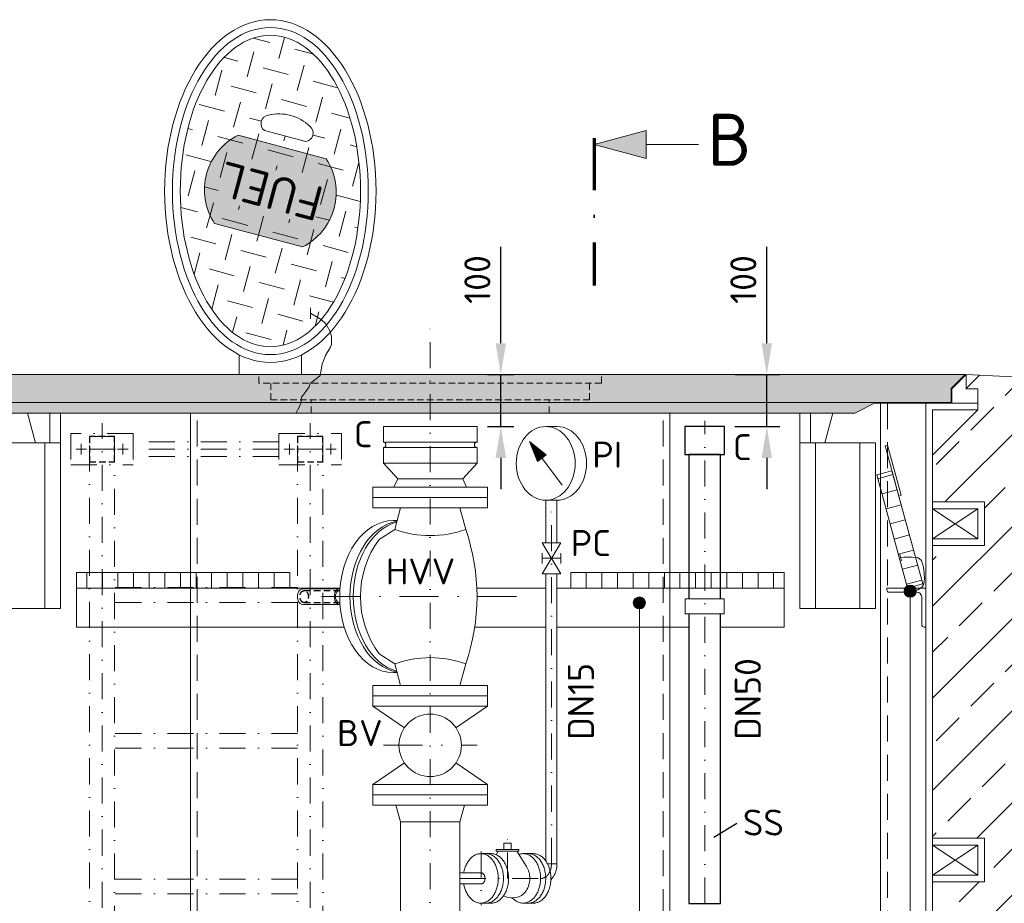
# Model space of a CAD drawing. Header units: millimetres. Extents: x -89243 to 29100, y -5468 to 8855.
# Tile 17 of 23: x 19521 to 21413, y 756 to 2453. Entities that reach past the tile are written whole.
import ezdxf
from ezdxf.enums import TextEntityAlignment as Align

# ---------------------------------------------------------------- set-up
doc = ezdxf.new("R2010")
doc.units = ezdxf.units.MM
doc.header["$MEASUREMENT"] = 0
for name, pattern in [('HIDDEN', [0.375, 0.25, -0.125]), ('STRICHPUNKT2', [0.5, 0.25, -0.125, 0, -0.125]), ('STRICHPUNKTX2', [2, 1, -0.5, 0, -0.5]), ('VERDECKT2', [0.1875, 0.125, -0.0625])]:
    doc.linetypes.add(name, pattern=pattern)
for name, color, linetype, lineweight in [('HO1N2-D50', 4, 'Continuous', 18), ('P------T7', 7, 'Continuous', 18), ('P-BS----Bem', 7, 'Continuous', 18), ('P-BS---Schnitt', 7, 'Continuous', 18), ('P-MS020', 7, 'Continuous', 30), ('P-MS025', 7, 'Continuous', 30), ('P-MS100', 7, 'Continuous', 35), ('P-MS250', 190, 'Continuous', 35), ('P-SSLEIX', 7, 'STRICHPUNKT2', 18), ('Verz. Bandstahl 30x3_5mm auf Putz', 1, 'GRENZE2', 18)]:
    doc.layers.add(name, color=color, linetype=linetype, lineweight=lineweight)
doc.layers.add('P-MU050ENTL', color=7, linetype='Continuous')
doc.styles.get("Standard").update_dxf_attribs({"font": 'isocpeur.ttf'})
doc.linetypes.add('GRENZE2', pattern='A,6.35,-2.54,[132,ltypeshp.shx,S=2.54,R=0,X=-2.54,Y=0],-2.54,25.4', length=36.83)
doc.dimstyles.new('Kopie von ISO-25', dxfattribs={"dimscale": 20, "dimtxt": 2.5, "dimasz": 3, "dimexe": 1.25, "dimexo": 0.625, "dimgap": 1, "dimtad": 1, "dimtxsty": 'Standard', "dimcen": 2.5, "dimadec": 0, "dimazin": 0, "dimtfac": 1, "dimtmove": 0, "dimatfit": 1, "dimfxl": 0, "dimarcsym": 0})

# ---------------------------------------------------------------- blocks, each defined once
blk = doc.blocks.new('_Oblique')
at = {"color": 0, "linetype": 'ByBlock', "lineweight": -2}
blk.add_line((-0.5, -0.5), (0.5, 0.5), dxfattribs=at)
blk = doc.blocks.new('*D14')
at = {"layer": 'Defpoints', "color": 0, "lineweight": 0, "transparency": 16777216}
for p in [(19630, 1771.2), (18189.6, 157.2), (18828.5, 157.2)]:
    blk.add_point(p, dxfattribs=at)
at = {"layer": 'P-BS----Bem', "color": 0, "lineweight": -2, "transparency": 16777216}
for p, q in [((19030, 1771.2), (18164.6, 1771.2)), ((18189.6, 1771.2), (18189.6, 157.2)), ((18228.5, 157.2), (18164.6, 157.2))]:
    blk.add_line(p, q, dxfattribs=at)
at = {"layer": 'P-BS----Bem', "color": 0, "lineweight": -2, "transparency": 16777216, "xscale": 60, "yscale": 60, "zscale": 60}
for p, rotation in [((18189.6, 1771.2), 90), ((18189.6, 157.2), 270)]:
    blk.add_blockref('_Oblique', p, dxfattribs=dict(at, rotation=rotation))
at = {"layer": 'P-BS----Bem', "color": 0, "transparency": 16777216, "insert": (18144.6, 964.2), "char_height": 50, "attachment_point": 5, "rotation": 90}
blk.add_mtext('1614', dxfattribs=at)
blk = doc.blocks.new('*D15')
at = {"layer": 'Defpoints', "color": 0, "lineweight": 0, "transparency": 16777216}
for p in [(19630, 1771.2), (18071.4, -576.8), (19836.4, -576.8)]:
    blk.add_point(p, dxfattribs=at)
at = {"layer": 'P-BS----Bem', "color": 0, "lineweight": -2, "transparency": 16777216}
for p, q in [((19030, 1771.2), (18046.4, 1771.2)), ((18071.4, 1771.2), (18071.4, -576.8)), ((19236.4, -576.8), (18046.4, -576.8))]:
    blk.add_line(p, q, dxfattribs=at)
at = {"layer": 'P-BS----Bem', "color": 0, "lineweight": -2, "transparency": 16777216, "xscale": 60, "yscale": 60, "zscale": 60}
for p, rotation in [((18071.4, 1771.2), 90), ((18071.4, -576.8), 270)]:
    blk.add_blockref('_Oblique', p, dxfattribs=dict(at, rotation=rotation))
at = {"layer": 'P-BS----Bem', "color": 0, "transparency": 16777216, "insert": (18026.4, 597.2), "char_height": 50, "attachment_point": 5, "rotation": 90}
blk.add_mtext('2348', dxfattribs=at)
blk = doc.blocks.new('*D12')
at = {"layer": 'Defpoints', "color": 0, "lineweight": 0, "transparency": 16777216}
for p in [(20875.3, 1771.2), (20956.8, 1771.2), (20875.3, 1671.2)]:
    blk.add_point(p, dxfattribs=at)
at = {"layer": 'P-BS----Bem', "color": 0, "lineweight": -2, "transparency": 16777216}
for p, q in [((20956.8, 1831.2), (20956.8, 2016.2)), ((20895.3, 1771.2), (20981.8, 1771.2)), ((20956.8, 1671.2), (20956.8, 1771.2)), ((20895.3, 1671.2), (20981.8, 1671.2)), ((20956.8, 1611.2), (20956.8, 1551.2))]:
    blk.add_line(p, q, dxfattribs=at)
at = {"layer": 'P-BS----Bem', "color": 0, "lineweight": 0, "transparency": 16777216}
for points in [[(20946.8, 1831.2), (20966.8, 1831.2), (20956.8, 1771.2)], [(20946.8, 1611.2), (20966.8, 1611.2), (20956.8, 1671.2)]]:
    blk.add_solid(points, dxfattribs=at)
at = {"layer": 'P-BS----Bem', "color": 0, "transparency": 16777216, "insert": (20911.8, 1953.7), "char_height": 50, "attachment_point": 5, "rotation": 90}
blk.add_mtext('100', dxfattribs=at)
blk = doc.blocks.new('*D13')
at = {"layer": 'Defpoints', "color": 0, "lineweight": 0, "transparency": 16777216}
for p in [(20400, 1771.2), (20445.7, 1771.2), (20400, 1671.2)]:
    blk.add_point(p, dxfattribs=at)
at = {"layer": 'P-BS----Bem', "color": 0, "lineweight": -2, "transparency": 16777216}
for p, q in [((20445.7, 1831.2), (20445.7, 2016.2)), ((20420, 1771.2), (20470.7, 1771.2)), ((20445.7, 1671.2), (20445.7, 1771.2)), ((20420, 1671.2), (20470.7, 1671.2)), ((20445.7, 1611.2), (20445.7, 1551.2))]:
    blk.add_line(p, q, dxfattribs=at)
at = {"layer": 'P-BS----Bem', "color": 0, "lineweight": 0, "transparency": 16777216}
for points in [[(20435.7, 1831.2), (20455.7, 1831.2), (20445.7, 1771.2)], [(20435.7, 1611.2), (20455.7, 1611.2), (20445.7, 1671.2)]]:
    blk.add_solid(points, dxfattribs=at)
at = {"layer": 'P-BS----Bem', "color": 0, "transparency": 16777216, "insert": (20400.7, 1953.7), "char_height": 50, "attachment_point": 5, "rotation": 90}
blk.add_mtext('100', dxfattribs=at)

msp = doc.modelspace()

# ---------------------------------------------------------------- hatches: boundary and pattern name
at = {"lineweight": 0}
h = msp.add_hatch(dxfattribs=at)
h.set_pattern_fill('GENERAL_CHECKEREDPLATE', color=256, scale=50, angle=75, pattern_type=2)
h.set_pattern_definition([(75, (20002.867, 2123.54), (-35.355, 61.237), [50, -50]), (165, (19985.19, 2154.16), (-61.237, -35.3553), [50, -50])])
h.paths.add_polyline_path([(19895.464, 2061.53, -0.44615385), (19940.858, 2230.942), (20110.27, 2185.548, -0.44615385), (20064.876, 2016.136)], flags=16)
h.paths.add_polyline_path([(20132.649, 2168.423), (19912.914, 2227.301), (19871.353, 2072.193), (20091.088, 2013.315)], flags=24)
h.paths.add_polyline_path([(20002.867, 1824.499), (20019.838, 1825.939), (20036.645, 1830.245), (20053.127, 1837.376), (20069.125, 1847.262), (20084.485, 1859.81), (20099.059, 1874.897), (20112.707, 1892.378), (20125.296, 1912.086), (20136.707, 1933.83), (20146.829, 1957.402), (20155.564, 1982.573), (20162.829, 2009.102), (20168.553, 2036.733), (20172.682, 2065.199), (20175.175, 2094.228), (20176.008, 2123.539), (20175.175, 2152.85), (20172.682, 2181.879), (20168.553, 2210.346), (20162.829, 2237.977), (20155.564, 2264.506), (20146.829, 2289.677), (20136.707, 2313.248), (20125.296, 2334.993), (20112.707, 2354.7), (20099.059, 2372.182), (20084.485, 2387.269), (20069.125, 2399.816), (20053.127, 2409.703), (20036.645, 2416.833), (20019.838, 2421.139), (20002.867, 2422.579), (19985.896, 2421.139), (19969.089, 2416.833), (19952.606, 2409.703), (19936.608, 2399.816), (19921.248, 2387.269), (19906.674, 2372.182), (19893.027, 2354.7), (19880.437, 2334.993), (19869.026, 2313.248), (19858.905, 2289.677), (19850.169, 2264.506), (19842.905, 2237.977), (19837.181, 2210.346), (19833.052, 2181.879), (19830.559, 2152.85), (19829.725, 2123.539), (19830.559, 2094.228), (19833.052, 2065.199), (19837.181, 2036.733), (19842.905, 2009.102), (19850.169, 1982.573), (19858.905, 1957.402), (19869.026, 1933.83), (19880.437, 1912.086), (19893.027, 1892.378), (19906.674, 1874.897), (19921.248, 1859.81), (19936.608, 1847.262), (19952.606, 1837.376), (19969.089, 1830.245), (19985.896, 1825.939)])
edge = h.paths.add_edge_path()
edge.add_arc((20068.851, 2234.723), 16.441, 277.007082, 412.992918)
edge.add_arc((20019.828, 2186.84), 84.817, 45.999666, 104.000334)
edge.add_arc((20001.314, 2252.819), 16.441, 97.007082, 232.992918)
edge.add_line((19991.418, 2239.69), (20070.857, 2218.405))
at = {"true_color": 0xf3e03b}
h = msp.add_hatch(color=53, dxfattribs=at)
h.dxf.hatch_style = 1
edge = h.paths.add_edge_path()
edge.add_arc((20011.54, 2121.215), 117.84, 296.911553, 393.088447)
edge.add_line((20110.27, 2185.548), (19940.858, 2230.942))
edge.add_arc((19994.194, 2125.863), 117.84, 116.911553, 213.088447)
edge.add_line((19895.464, 2061.53), (20064.876, 2016.136))
at = {"lineweight": 0}
h = msp.add_hatch(dxfattribs=at)
h.set_pattern_fill('GENERAL_CHECKEREDPLATE', color=256, scale=50, angle=75, pattern_type=2)
h.set_pattern_definition([(75, (20002.867, 2123.54), (-35.355, 61.237), [50, -50]), (165, (19985.19, 2154.16), (-61.237, -35.355), [50, -50])])
edge = h.paths.add_edge_path()
edge.add_arc((20011.54, 2121.215), 117.84, 296.911553, 393.088447)
edge.add_line((20110.27, 2185.548), (19940.858, 2230.942))
edge.add_arc((19994.194, 2125.863), 117.84, 116.911553, 213.088447)
edge.add_line((19895.464, 2061.53), (20064.876, 2016.136))
h.paths.add_polyline_path([(20107.704, 2138.517), (20085.934, 2057.272), (19898.101, 2107.601), (19919.871, 2188.847)])
at = {"lineweight": 9}
h = msp.add_hatch(dxfattribs=at)
h.set_pattern_fill('ANSI33', color=256, scale=500)
h.set_pattern_definition([(45, (20310, 360.69), (-88.388, 88.388), []), (45, (20398.4, 360.69), (-88.3883, 88.3883), [62.5, -31.25])])
h.paths.add_polyline_path([(19344.506, 796.788), (19244.706, 796.788), (19244.706, 880.688), (19344.506, 880.688), (19344.506, 1442.688), (19244.706, 1442.688), (19244.706, 1526.588), (19344.506, 1526.588), (19344.506, 1616.388), (19257.706, 1703.188), (19257.706, 1716.188), (19257.706, 1743.688), (19280.113, 1743.688), (19280.113, 1771.188), (18943.206, 1754.388), (18943.206, -749.812), (18562.206, -749.812), (18562.206, -1049.812), (22057.806, -1049.812), (22057.806, -749.812), (21676.806, -749.812), (21676.806, 1754.388), (21339.898, 1771.188), (21339.898, 1743.688), (21362.306, 1743.688), (21362.306, 1716.188), (21362.306, 1703.188), (21275.506, 1616.388), (21275.506, 1526.588), (21375.306, 1526.588), (21375.306, 1442.688), (21275.506, 1442.688), (21275.506, 880.688), (21375.306, 880.688), (21375.306, 796.788), (21275.506, 796.788), (21275.506, -361.212), (21375.306, -361.212), (21375.306, -445.112), (21275.506, -445.112), (21275.506, -724.812), (21104.506, -724.812), (21104.506, -589.812), (21010.006, -589.812), (21010.006, -599.312), (21010.006, -740.312), (21010.006, -749.812), (20936.006, -749.812), (20936.006, -740.312), (20936.006, -619.812), (20741.506, -619.812), (20741.506, -679.812), (20737.506, -679.812, -0.41421356), (20733.506, -675.812), (20733.506, -635.812, 0.41421356), (20725.506, -627.812), (20685.506, -627.812, -0.41421356), (20681.506, -623.812), (20681.506, -619.812), (20601.506, -619.812), (20601.506, -623.812, -0.41421356), (20597.506, -627.812), (20557.506, -627.812, 0.41421356), (20549.506, -635.812), (20549.506, -675.812, -0.41421356), (20545.506, -679.812), (20541.506, -679.812), (20541.506, -619.812), (20078.506, -619.812), (20078.506, -679.812), (20074.506, -679.812, -0.41421356), (20070.506, -675.812), (20070.506, -635.812, 0.41421356), (20062.506, -627.812), (20022.506, -627.812, -0.41421356), (20018.506, -623.812), (20018.506, -619.812), (19938.506, -619.812), (19938.506, -623.812, -0.41421356), (19934.506, -627.812), (19894.506, -627.812, 0.41421356), (19886.506, -635.812), (19886.506, -675.812, -0.41421356), (19882.506, -679.812), (19878.506, -679.812), (19878.506, -619.812), (19684.006, -619.812), (19684.006, -740.312), (19684.006, -749.812), (19610.006, -749.812), (19610.006, -740.312), (19610.006, -589.812), (19344.506, -589.812), (19344.506, -445.112), (19244.706, -445.112), (19244.706, -361.212), (19344.506, -361.212)])
at = {"lineweight": 0}
h = msp.add_hatch(color=253, dxfattribs=at)
h.dxf.hatch_style = 1
h.paths.add_polyline_path([(19282.113, 1771.188), (19308.613, 1744.688), (19308.613, 1717.188), (21311.398, 1717.188), (21311.398, 1744.688), (21337.898, 1771.188)])
h = msp.add_hatch(color=253, dxfattribs=at)
h.dxf.hatch_style = 1
h.paths.add_polyline_path([(19453.774, 1717.188), (19493.774, 1697.188), (21126.238, 1697.188), (21166.238, 1717.188)])
at = {"layer": 'P-BS---Schnitt', "linetype": 'Continuous', "lineweight": 18}
msp.add_hatch(color=0, dxfattribs=at).paths.add_polyline_path([(20625.291, 2212.926), (20725.291, 2239.721), (20725.291, 2186.131)])
at = {"layer": 'Verz. Bandstahl 30x3_5mm auf Putz', "lineweight": 0, "ltscale": 3}
h = msp.add_hatch(color=1, dxfattribs=at)
h.dxf.hatch_style = 1
edge = h.paths.add_edge_path()
edge.add_arc((21232.418, 1355.301), 11.607, 90, 450, ccw=False)
h = msp.add_hatch(color=1, dxfattribs=at)
h.dxf.hatch_style = 1
edge = h.paths.add_edge_path()
edge.add_arc((20711.953, 1332.611), 11.607, 90, 450)

# ---------------------------------------------------------------- linework, layer by layer
at = {"linetype": 'HIDDEN', "lineweight": 0, "ltscale": 50}
for p, q in [((19980.966, 1754.878), (19980.966, 1771.188)), ((20639.046, 1754.878), (20639.046, 1771.188)), ((20639.046, 1754.878), (19980.966, 1754.878)), ((20003.816, 1722.888), (20003.816, 1754.878)), ((20616.196, 1722.888), (20616.196, 1754.878)), ((20616.196, 1722.888), (20003.816, 1722.888)), ((20081.506, 1697.188), (20081.506, 1722.888)), ((20538.506, 1697.188), (20538.506, 1722.888))]:
    msp.add_line(p, q, dxfattribs=at)
at = {"lineweight": 0}
for p, q in [((21339.898, 1771.188), (21312.398, 1743.688)), ((21339.898, 1771.188), (21339.898, 1743.688)), ((21339.898, 1771.188), (21676.806, 1754.388)), ((21312.398, 1743.688), (21312.398, 1716.188)), ((21339.898, 1743.688), (21362.306, 1743.688)), ((21362.306, 1743.688), (21362.306, 1716.188)), ((19453.774, 1717.188), (21166.238, 1717.188)), ((21165.238, 1716.188), (21262.506, 1716.188)), ((21262.506, -711.812), (21262.506, 1716.188)), ((21362.306, 1716.188), (21262.506, 1716.188)), ((21275.506, -724.812), (21275.506, 1703.188)), ((21275.506, 1703.188), (21362.306, 1703.188)), ((21362.306, 1703.188), (21275.506, 1616.388)), ((21362.306, 1703.188), (21362.306, 1716.188)), ((19551.714, 1639.725), (19536.317, 1697.188)), ((19579.36, 1639.725), (19579.36, 1697.188)), ((19599.36, 1611.188), (19599.36, 1697.188)), ((21020.651, 1611.188), (21020.651, 1697.188)), ((21040.651, 1639.725), (21040.651, 1697.188)), ((21068.298, 1639.725), (21083.695, 1697.188)), ((20400.006, 1671.188), (20220.006, 1671.188)), ((20220.006, 1641.188), (20220.006, 1671.188)), ((20400.006, 1641.188), (20400.006, 1671.188)), ((20532.07, 1671.289), (20553.979, 1671.289)), ((19569.36, 1321.725), (19569.36, 1639.725)), ((20400.006, 1641.188), (20220.006, 1641.188)), ((20400.006, 1631.188), (20220.006, 1631.188)), ((20220.006, 1601.188), (20220.006, 1631.188)), ((20400.006, 1631.188), (20400.006, 1601.188)), ((20500.579, 1642.317), (20515.981, 1604.263)), ((20563.56, 1558.847), (20500.579, 1642.317)), ((20500.579, 1642.317), (20532.945, 1617.063)), ((21050.651, 1321.725), (21050.651, 1639.725)), ((21135.651, 1321.725), (21135.651, 1639.725)), ((20515.981, 1604.263), (20532.945, 1617.063)), ((20400.006, 1601.188), (20220.006, 1601.188)), ((20372.506, 1571.188), (20247.506, 1571.188)), ((21199.367, 1578.937), (21170.419, 1571.063)), ((20200.006, 1555.188), (20420.006, 1555.188)), ((20200.006, 1515.188), (20200.006, 1555.188)), ((20420.006, 1515.188), (20420.006, 1555.188)), ((20200.006, 1535.188), (20420.006, 1535.188)), ((21207.241, 1549.988), (21178.293, 1542.114)), ((20200.006, 1515.188), (20420.006, 1515.188)), ((20252.856, 1515.188), (20241.753, 1473.752)), ((20367.156, 1515.188), (20378.258, 1473.752)), ((20532.07, 1529.875), (20553.979, 1529.875)), ((20532.374, 1529.875), (20532.374, 1448.273)), ((20553.674, 1529.875), (20553.674, 1448.273)), ((21215.115, 1521.04), (21186.167, 1513.166)), ((21275.506, 1455.688), (21362.306, 1513.588)), ((21275.506, 1513.588), (21362.306, 1455.688)), ((20239.275, 1490.688), (20246.291, 1490.688)), ((21222.989, 1492.092), (21194.041, 1484.218)), ((20211.912, 1454.688), (20241.753, 1473.752)), ((21230.863, 1463.144), (21201.915, 1455.27)), ((20561.024, 1448.273), (20525.024, 1388.273)), ((20561.024, 1388.273), (20525.024, 1448.273)), ((20561.024, 1448.273), (20525.024, 1448.273)), ((20525.024, 1428.273), (20525.024, 1408.273)), ((20561.024, 1428.273), (20561.024, 1408.273)), ((21238.737, 1434.195), (21209.789, 1426.321)), ((20561.024, 1418.273), (20525.024, 1418.273)), ((21246.611, 1405.247), (21217.663, 1397.373)), ((19650.006, 1391.188), (19650.006, 1361.188)), ((19680.006, 1391.188), (19680.006, 1361.188)), ((19710.006, 1391.188), (19710.006, 1361.188)), ((19740.006, 1391.188), (19740.006, 1361.188)), ((19770.006, 1391.188), (19770.006, 1361.188)), ((19800.006, 1391.188), (19800.006, 1361.188)), ((19830.006, 1391.188), (19830.006, 1361.188)), ((19860.006, 1391.188), (19860.006, 1361.188)), ((19890.006, 1391.188), (19890.006, 1361.188)), ((19920.006, 1391.188), (19920.006, 1361.188)), ((19950.006, 1391.188), (19950.006, 1361.188)), ((19980.006, 1391.188), (19980.006, 1361.188)), ((20010.006, 1391.188), (20010.006, 1361.188)), ((20040.006, 1391.188), (20040.006, 1361.188)), ((20561.024, 1388.273), (20525.024, 1388.273)), ((20532.374, 1388.273), (20532.374, 836.829)), ((20553.674, 1388.273), (20553.674, 831.598)), ((20580.006, 1391.188), (20580.006, 1361.188)), ((20610.006, 1391.188), (20610.006, 1361.188)), ((20640.006, 1391.188), (20640.006, 1361.188)), ((20670.006, 1391.188), (20670.006, 1361.188)), ((20700.006, 1391.188), (20700.006, 1361.188)), ((20730.006, 1391.188), (20730.006, 1361.188)), ((20760.006, 1391.188), (20760.006, 1361.188)), ((20790.006, 1391.188), (20790.006, 1361.188)), ((20820.006, 1391.188), (20820.006, 1361.188)), ((20850.006, 1391.188), (20850.006, 1361.188)), ((20880.006, 1391.188), (20880.006, 1361.188)), ((20910.006, 1391.188), (20910.006, 1361.188)), ((20940.006, 1391.188), (20940.006, 1361.188)), ((20970.006, 1391.188), (20970.006, 1361.188)), ((21254.485, 1376.299), (21225.537, 1368.425)), ((20065.327, 1359.688), (20136.584, 1359.688)), ((20065.327, 1329.688), (20136.584, 1329.688)), ((20211.912, 1234.688), (20241.753, 1215.624)), ((20252.856, 1174.188), (20241.753, 1215.624)), ((20367.156, 1174.188), (20378.258, 1215.624)), ((20239.275, 1198.688), (20246.291, 1198.688)), ((20200.006, 1174.188), (20420.006, 1174.188)), ((20200.006, 1174.188), (20200.006, 1169.188)), ((20420.006, 1174.188), (20420.006, 1169.188)), ((20200.006, 1139.188), (20200.006, 1169.188)), ((20420.006, 1139.188), (20420.006, 1169.188)), ((20200.006, 1154.188), (20420.006, 1154.188)), ((20200.006, 1134.188), (20200.006, 1139.188)), ((20420.006, 1134.188), (20420.006, 1139.188)), ((20200.006, 1134.188), (20260.432, 1092.988)), ((20200.006, 1134.188), (20420.006, 1134.188)), ((20359.579, 1092.988), (20420.006, 1134.188)), ((20260.432, 1025.388), (20200.006, 984.188)), ((20420.006, 984.188), (20359.579, 1025.388)), ((20200.006, 984.188), (20420.006, 984.188)), ((20200.006, 944.188), (20200.006, 984.188)), ((20420.006, 944.188), (20420.006, 984.188)), ((20200.006, 964.188), (20420.006, 964.188)), ((20420.006, 944.188), (20200.006, 944.188)), ((20252.856, 912.188), (20244.281, 944.188)), ((20367.156, 912.188), (20375.73, 944.188)), ((20367.156, 912.188), (20252.856, 912.188)), ((20451.473, 871.189), (20451.473, 859.242)), ((20451.473, 871.189), (20465.764, 871.189)), ((20465.764, 871.189), (20465.764, 859.242)), ((20436.671, 849.104), (20440.865, 855.728)), ((20480.531, 859.242), (20436.705, 859.242)), ((20436.705, 859.242), (20436.705, 855.728)), ((20480.531, 855.728), (20436.705, 855.728)), ((20494.96, 826.367), (20476.371, 855.728)), ((20480.531, 859.242), (20480.531, 855.728)), ((21275.506, 809.788), (21362.306, 867.688)), ((21275.506, 867.688), (21362.306, 809.788)), ((20407.793, 851.092), (20427.592, 851.092)), ((20488.577, 851.098), (20508.376, 851.098)), ((20488.577, 851.092), (20508.376, 851.092)), ((20367.156, 814.248), (20407.793, 814.248)), ((20535.508, 831.598), (20553.674, 831.598)), ((20367.156, 792.948), (20407.793, 792.948)), ((20407.26, 756.098), (20427.059, 756.098)), ((20488.577, 756.098), (20508.376, 756.098))]:
    msp.add_line(p, q, dxfattribs=at)
msp.add_line((20899.142, 908.973), (20855.141, 882.449))
for points in [[(20070.857, 2218.405, 0.6744186), (20078.747, 2247.852, 0.25862069), (19999.309, 2269.138, 0.6744186), (19991.418, 2239.69)], [(20064.876, 2016.136, 0.44615385), (20110.27, 2185.548), (19940.858, 2230.942, 0.44615385), (19895.464, 2061.53)], [(21245.506, 1353.188), (21192.006, 1353.188, -0.41421356), (21187.506, 1357.688), (21187.506, 1361.188), (21262.506, 1361.188), (21262.506, 1361.188), (21262.506, 1361.188), (21262.506, 1286.188), (21259.006, 1286.188, -0.41421356), (21254.506, 1290.688), (21254.506, 1344.188, 0.41421356)]]:
    msp.add_lwpolyline(points, format="xyb", close=True, dxfattribs=at)
for points in [[(19942.867, 1809.179), (19942.867, 1771.188)], [(20062.867, 1771.188), (20062.867, 1809.179)], [(19444.506, 1716.188), (19444.506, 526.188), (19849.506, 526.188), (19849.506, 1697.188)], [(21175.506, 1716.188), (21175.506, 926.447)], [(20992.656, 526.188), (20770.506, 526.188), (20770.506, 1697.188)], [(20502.018, 1639.908), (20516.479, 1605.61), (20531.504, 1616.947), (20502.715, 1639.969), (20516.949, 1607.079), (20529.918, 1616.957), (20504.039, 1638.09), (20517.301, 1608.458), (20528.806, 1616.954), (20504.919, 1636.433), (20517.593, 1609.793), (20527.709, 1617.055), (20506.584, 1634.348), (20517.991, 1610.743), (20526.553, 1617.111), (20508.206, 1632.323), (20518.12, 1612.047), (20525.442, 1617.107), (20509.886, 1630.341), (20518.236, 1612.877), (20524.034, 1616.881), (20511.523, 1628.049), (20518.739, 1613.442), (20523.249, 1616.938), (20513.308, 1625.683), (20519.016, 1614.673), (20522.271, 1616.757), (20515.331, 1623.125), (20519.206, 1615.652), (20521.322, 1617.155), (20517.072, 1620.818), (20519.397, 1616.26), (20520.491, 1617.271), (20518.797, 1618.778)], [(20220.006, 1601.188), (20247.506, 1571.188), (20240.006, 1555.188)], [(20400.006, 1601.188), (20372.506, 1571.188), (20380.006, 1555.188)], [(21275.506, 1526.588), (21375.306, 1526.588), (21375.306, 1442.688), (21275.506, 1442.688)], [(20040.006, 1391.188), (19630.006, 1391.188), (19630.006, 1361.188), (20040.006, 1361.188)], [(20580.006, 1361.188), (20990.006, 1361.188), (20990.006, 1391.188), (20580.006, 1391.188)], [(20136.699, 1361.188), (19630.006, 1361.188), (19630.006, 1286.188), (20144.687, 1286.188)], [(20532.374, 1361.188), (20399.66, 1361.188)], [(20867.635, 1286.188), (20990.006, 1286.188), (20990.006, 1361.188), (20553.674, 1361.188)], [(20395.637, 1286.188), (20532.374, 1286.188)], [(20553.674, 1286.188), (20807.335, 1286.188)], [(21175.506, 926.447), (21175.506, 526.188), (21077.933, 526.188)], [(21275.506, 880.688), (21375.306, 880.688), (21375.306, 796.788), (21275.506, 796.788)]]:
    msp.add_lwpolyline(points, dxfattribs=at)
for points in [[(21311.398, 1744.688), (21311.398, 1717.188), (21166.238, 1717.188), (21126.238, 1697.188), (19493.774, 1697.188), (19453.774, 1717.188), (19308.613, 1717.188), (19308.613, 1744.688), (19282.113, 1771.188), (21337.898, 1771.188)], [(19454.36, 1321.725), (19599.36, 1321.725), (19599.36, 1639.725), (19454.36, 1639.725)], [(21165.651, 1321.725), (21020.651, 1321.725), (21020.651, 1639.725), (21165.651, 1639.725)], [(21210.522, 1537.927), (21184.275, 1634.421), (21189.1, 1635.733), (21215.347, 1539.239)], [(21227.506, 1361.188), (21168.451, 1578.3), (21197.399, 1586.174), (21256.454, 1369.062)], [(21362.306, 1513.588), (21275.506, 1513.588), (21275.506, 1455.688), (21362.306, 1455.688)], [(20874.853, 1340.381), (20800.116, 1340.381), (20800.116, 1311.953), (20874.853, 1311.953)], [(20252.833, 440.165), (20367.133, 440.165), (20367.156, 912.188), (20252.856, 912.188)], [(21362.306, 867.688), (21275.506, 867.688), (21275.506, 809.788), (21362.306, 809.788)]]:
    msp.add_lwpolyline(points, close=True, dxfattribs=at)
at = {"linetype": 'HIDDEN', "lineweight": 0, "ltscale": 200}
for points in [[(19431.506, 1716.188), (19431.506, 507.803), (19862.506, 507.803), (19862.506, 1697.188)], [(21188.506, 1716.188), (21188.506, 507.803)], [(21011.041, 507.803), (20757.506, 507.803), (20757.506, 1697.188)]]:
    msp.add_lwpolyline(points, dxfattribs=at)
at = {"lineweight": 0}
for points in [[(20374.527, 792.948, 0.03626058), (20376.598, 784.207, 0.03923867), (20379.824, 776.198, 0.04377831), (20384.082, 769.219, 0.04988072), (20389.214, 763.536, 0.05707538), (20395.025, 759.361, 0.06395348), (20401.297, 756.852, 0.06816938), (20407.793, 756.104, 0.06776384), (20414.27, 757.144, 0.06294303), (20420.482, 759.933, 0.0558697), (20426.196, 764.367, 0.04878707), (20431.198, 770.278, 0.04292611), (20435.297, 777.444, 0.03864822), (20438.341, 785.595, 0.03591343), (20440.215, 794.423, 0.03458998), (20440.847, 803.598, 0.03458998), (20440.215, 812.772, 0.03591343), (20438.341, 821.601, 0.03864822), (20435.297, 829.752, 0.04292611), (20431.198, 836.917, 0.04878707), (20426.196, 842.829, 0.0558697), (20420.482, 847.262, 0.06294303), (20414.27, 850.052, 0.06776384), (20407.793, 851.092, 0.06816938), (20401.297, 850.343, 0.06395348), (20395.025, 847.834, 0.05707538), (20389.214, 843.659, 0.04988072), (20384.082, 837.976, 0.04377831), (20379.824, 830.998, 0.03923867), (20376.598, 822.988, 0.03626058), (20374.527, 814.248, 0.03626058)], [(20417.159, 851.098, -0.06866224), (20423.712, 850.185, -0.06400849), (20430.013, 847.482, -0.05686055), (20435.819, 843.092, -0.04959469), (20440.909, 837.185, -0.04355112), (20445.086, 829.987, -0.03913513), (20448.19, 821.775, -0.036313), (20450.101, 812.864, -0.03494805), (20450.747, 803.598, -0.03494805), (20450.101, 794.331, -0.036313), (20448.19, 785.42, -0.03913513), (20445.086, 777.208, -0.04355112), (20440.909, 770.01, -0.04959469), (20435.819, 764.103, -0.05686055), (20430.013, 759.713, -0.06400849), (20423.712, 757.01, -0.06866224), (20417.159, 756.098, -0.06866224)], [(20427.059, 851.098, -0.06866224), (20433.611, 850.185, -0.06400849), (20439.912, 847.482, -0.05686055), (20445.719, 843.092, -0.04959469), (20450.809, 837.185, -0.04355112), (20454.986, 829.987, -0.03913513), (20458.089, 821.775, -0.036313), (20460.001, 812.864, -0.03494805), (20460.646, 803.598, -0.03494805), (20460.001, 794.331, -0.036313), (20458.089, 785.42, -0.03913513), (20454.986, 777.208, -0.04355112), (20450.809, 770.01, -0.04959469), (20445.719, 764.103, -0.05686055), (20439.912, 759.713, -0.06400849), (20433.611, 757.01, -0.06866224), (20427.059, 756.098, -0.06866224)], [(20467.703, 766.384, 0.02609998), (20470.531, 763.536, 0.05707538), (20476.342, 759.361, 0.06395348), (20482.614, 756.852, 0.06816938), (20489.111, 756.104, 0.06776384), (20495.587, 757.144, 0.06294303), (20501.799, 759.933, 0.0558697), (20507.514, 764.367, 0.04878707), (20512.515, 770.278, 0.04292611), (20516.615, 777.444, 0.03864822), (20519.659, 785.595, 0.03591343), (20521.532, 794.423, 0.03458998), (20522.165, 803.598, 0.03458998), (20521.532, 812.772, 0.03591343), (20519.659, 821.601, 0.03864822), (20516.615, 829.752, 0.04292611), (20512.515, 836.917, 0.04878707), (20507.514, 842.829, 0.0558697), (20501.799, 847.262, 0.06294303), (20495.587, 850.052, 0.06776384), (20489.111, 851.092, 0.06816938), (20482.614, 850.343, 0.0234018), (20480.244, 849.611, 0.0234018)], [(20498.477, 851.098, -0.06866224), (20505.029, 850.185, -0.06400849), (20511.33, 847.482, -0.05686055), (20517.137, 843.092, -0.04959469), (20522.226, 837.185, -0.04355112), (20526.404, 829.987, -0.03913513), (20529.507, 821.775, -0.036313), (20531.419, 812.864, -0.03494805), (20532.064, 803.598, -0.03494805), (20531.419, 794.331, -0.036313), (20529.507, 785.42, -0.03913513), (20526.404, 777.208, -0.04355112), (20522.226, 770.01, -0.04959469), (20517.137, 764.103, -0.05686055), (20511.33, 759.713, -0.06400849), (20505.029, 757.01, -0.06866224), (20498.477, 756.098, -0.06866224)], [(20508.376, 851.098, -0.06866224), (20514.929, 850.185, -0.06400849), (20521.229, 847.482, -0.05686055), (20527.036, 843.092, -0.04959469), (20532.126, 837.185, -0.04355112), (20536.303, 829.987, -0.03913513), (20539.407, 821.775, -0.036313), (20541.318, 812.864, -0.03494805), (20541.963, 803.598, -0.03494805), (20541.318, 794.331, -0.036313), (20539.407, 785.42, -0.03913513), (20536.303, 777.208, -0.04355112), (20532.126, 770.01, -0.04959469), (20527.036, 764.103, -0.05686055), (20521.229, 759.713, -0.06400849), (20514.929, 757.01, -0.06866224), (20508.376, 756.098, -0.06866224)], [(20407.793, 814.248, -0.06866286), (20409.262, 814.043, -0.0640089), (20410.675, 813.437, -0.0568607), (20411.977, 812.453, -0.04959462), (20413.118, 811.128, -0.04355092), (20414.055, 809.514, -0.03913485), (20414.751, 807.673, -0.03631269), (20415.179, 805.675, -0.03494773), (20415.324, 803.598, -0.03494773), (20415.179, 801.52, -0.03631269), (20414.751, 799.522, -0.03913485), (20414.055, 797.681, -0.04355092), (20413.118, 796.067, -0.04959462), (20411.977, 794.742, -0.0568607), (20410.675, 793.758, -0.0640089), (20409.262, 793.152, -0.06866286), (20407.793, 792.948, -0.06866286)], [(20494.762, 826.682, -0.14890878), (20501.449, 803.598)], [(20541.916, 801.086, 0.044988), (20545.958, 805.884, 0.0414529), (20549.248, 811.53, 0.03873047), (20551.68, 817.839, 0.03691158), (20553.171, 824.603, 0.03600638), (20553.674, 831.598, 0.03600638)], [(20481.393, 768.923, 0.14379987), (20494.25, 779.726, 0.15474929), (20501.449, 803.598)]]:
    msp.add_lwpolyline(points, format="xyb", dxfattribs=at)
msp.add_circle((20310.006, 1059.188), 60, dxfattribs=at)
for centre, radius, start, end in [((20220.006, 1636.188), 5, 270, 90), ((20400.006, 1636.188), 5, 90, 270), ((20310.006, 1663.648), 201.789, 250.230508, 289.769492), ((20006.154, 1344.688), 393.852, 340.870939, 19.129061), ((20361.619, 1344.688), 185.775, 143.692831, 216.307169), ((20310.006, 1025.728), 201.789, 70.230508, 109.769492)]:
    msp.add_arc(centre, radius, start, end, dxfattribs=at)
for centre, major_axis, ratio in [((20002.867, 2123.539), (0, -329.04), 0.61737685), ((20002.867, 2123.539), (0, -314.04), 0.599101), ((20002.867, 2123.539), (0, -299.04), 0.5789917), ((20532.07, 1600.582), (0, -70.707), 0.80009102)]:
    msp.add_ellipse(centre, major_axis=major_axis, ratio=ratio, dxfattribs=at)
for centre, major_axis, ratio, start_param, end_param in [((20553.979, 1600.582), (0, -70.707), 0.80009102, 0, 3.14159265), ((20239.275, 1344.688), (0, 146), 0.70710678, 0, 3.14159265), ((20259.074, 1344.688), (0, 146), 0.70710678, 0.12722397, 3.01436869), ((20265.438, 1344.688), (0, 146), 0.70710678, 0.19376368, 2.94782897), ((20065.327, 1344.688), (0, -15), 0.70710678, 3.14159265, 6.28318531), ((20136.037, 1344.688), (0, -15), 0.70710678, 3.14159265, 6.28318531), ((20136.043, 1344.688), (0, -11.5), 0.70710678, 3.10289333, 6.32188463), ((20469.162, 777.376), (21.816, 1.454), 0.49970124, 3.70071395, 5.27388569)]:
    msp.add_ellipse(centre, major_axis=major_axis, ratio=ratio, start_param=start_param, end_param=end_param, dxfattribs=at)
at = {"layer": 'HO1N2-D50', "lineweight": 0}
for p, q in [((20080.278, 1899.351), (20080.278, 1878.267)), ((21212.44, 1425.5), (21215.704, 1413.501))]:
    msp.add_line(p, q, dxfattribs=at)
for points in [[(20080.278, 1888.809), (20100.43, 1877.149), (20109.446, 1868.669), (20116.87, 1855.419), (20120.052, 1844.289), (20120.583, 1828.919), (20117.931, 1822.559), (20113.158, 1815.668), (20108.916, 1807.718), (20102.552, 1791.288), (20098.839, 1769.028), (20087.703, 1760.548), (20079.217, 1754.188), (20077.627, 1747.828), (20071.263, 1738.288), (20065.429, 1730.868), (20062.778, 1727.688), (20061.187, 1716.027), (20059.065, 1709.667), (20055.883, 1703.837), (20053.232, 1699.067), (20052.171, 1697.477)], [(21232.418, 1355.301), (21247.451, 1357.914), (21255.365, 1363.596), (21258.834, 1368.506), (21259.729, 1378.993), (21259.506, 1389.441), (21257.939, 1401.354), (21253.87, 1413.818), (21247.084, 1420.05), (21235.896, 1420.783), (21228.194, 1420.6), (21223.975, 1420.783), (21221.041, 1420.783), (21214.072, 1419.5)]]:
    msp.add_lwpolyline(points, dxfattribs=at)
at = {"layer": 'P-BS---Schnitt', "color": 0, "linetype": 'STRICHPUNKTX2', "lineweight": 70, "ltscale": 100}
msp.add_line((20625.291, 2225.022), (20625.291, 1942.068), dxfattribs=at)
at = {"layer": 'P-BS---Schnitt', "color": 0, "linetype": 'Continuous', "lineweight": 18}
msp.add_line((20825.291, 2212.926), (20725.291, 2212.926), dxfattribs=at)
msp.add_lwpolyline([(20725.291, 2239.721), (20725.291, 2186.131), (20625.291, 2212.926), (20725.291, 2239.721)], dxfattribs=at)
at = {"layer": 'P-MS020', "color": 0, "linetype": 'STRICHPUNKT2', "lineweight": 18, "ltscale": 200}
msp.add_lwpolyline([(20523.225, 803.598, 0.06866207), (20527.088, 804.136, 0.06400837), (20530.802, 805.729, 0.05686051), (20534.225, 808.316, 0.04959471), (20537.225, 811.799, 0.04355118), (20539.688, 816.042, 0.0391352), (20541.517, 820.883, 0.03631309), (20542.644, 826.135, 0.03494814), (20543.024, 831.598, 0.03494814)], format="xyb", dxfattribs=at)
at = {"layer": 'P-MS025', "color": 0, "linetype": 'VERDECKT2', "lineweight": 25, "ltscale": 100}
for p, q in [((20067.801, 1356.188), (20136.358, 1356.188)), ((20067.801, 1333.188), (20136.358, 1333.188))]:
    msp.add_line(p, q, dxfattribs=at)
msp.add_ellipse((20067.801, 1344.688), major_axis=(0, -11.5), ratio=0.70710678, dxfattribs=at)
at = {"layer": 'P-MS100', "color": 0, "linetype": 'STRICHPUNKT2', "lineweight": 18, "ltscale": 300}
for p, q in [((20476.006, 1344.688), (20034.352, 1344.688)), ((20220.006, 1059.188), (20400.006, 1059.188))]:
    msp.add_line(p, q, dxfattribs=at)
at = {"layer": 'P-MS250', "color": 0, "linetype": 'VERDECKT2', "lineweight": 25, "ltscale": 100}
for points in [[(19655.21, 1603.713), (19703.51, 1603.713), (19703.51, 1652.013), (19655.21, 1652.013)], [(20055.21, 1603.713), (20103.51, 1603.713), (20103.51, 1652.013), (20055.21, 1652.013)]]:
    msp.add_lwpolyline(points, close=True, dxfattribs=at)
at = {"layer": 'P-MU050ENTL', "linetype": 'Continuous', "ltscale": 10}
msp.add_lwpolyline([(20799.62, 1617.452), (20875.349, 1617.452), (20875.349, 1671.188), (20799.62, 1671.188)], close=True, dxfattribs=at)
for points in [[(20867.635, 1340.381), (20867.635, 1617.452), (20807.335, 1617.452), (20807.335, 1340.381)], [(20807.335, 1311.953), (20807.335, 755.478), (20867.635, 755.478), (20867.635, 1311.953)]]:
    msp.add_lwpolyline(points, dxfattribs=at)
at = {"layer": 'P-SSLEIX', "color": 7, "linetype": 'STRICHPUNKT2', "ltscale": 200}
for p, q in [((20310.006, -118.312), (20310.006, 1871.188)), ((19679.36, 446.831), (19679.36, 1677.863)), ((20079.36, 446.831), (20079.36, 1677.863)), ((20837.485, 755.478), (20837.485, 1682.567)), ((19739.36, 1657.863), (19619.36, 1657.863)), ((19619.36, 1657.863), (19619.36, 1597.863)), ((19739.36, 1657.863), (19739.36, 1597.863)), ((20019.36, 1657.863), (20139.36, 1657.863)), ((20019.36, 1657.863), (20019.36, 1597.863)), ((20139.36, 1657.863), (20139.36, 1597.863)), ((19629.36, 1627.863), (19649.36, 1627.863)), ((19639.36, 1637.863), (19639.36, 1617.863)), ((19655.21, 1627.863), (19717.602, 1627.863)), ((19729.36, 1627.863), (19709.36, 1627.863)), ((19719.36, 1637.863), (19719.36, 1617.863)), ((20019.36, 1642.003), (19739.36, 1642.003)), ((20019.36, 1627.863), (19739.36, 1627.863)), ((20029.36, 1627.863), (20049.36, 1627.863)), ((20039.36, 1637.863), (20039.36, 1617.863)), ((20103.51, 1627.863), (20041.118, 1627.863)), ((20129.36, 1627.863), (20109.36, 1627.863)), ((20119.36, 1637.863), (20119.36, 1617.863)), ((20019.36, 1613.723), (19739.36, 1613.723)), ((19619.36, 1597.863), (19739.36, 1597.863)), ((20019.36, 1597.863), (20139.36, 1597.863)), ((20543.024, 831.598), (20543.024, 1529.875)), ((20055.21, 1362.003), (19703.51, 1362.003)), ((20055.21, 1333.723), (19703.51, 1333.723)), ((20055.21, 1082.003), (19703.51, 1082.003)), ((20055.21, 1053.723), (19703.51, 1053.723)), ((20458.618, 803.592), (20458.618, 885.596)), ((20407.793, 855.297), (20407.793, 751.898)), ((20055.21, 802.003), (19703.51, 802.003)), ((20367.156, 803.598), (20523.225, 803.598)), ((20055.21, 773.723), (19703.51, 773.723))]:
    msp.add_line(p, q, dxfattribs=at)
for points in [[(19655.21, 1652.013), (19703.51, 1652.013), (19703.51, 483.713), (19655.21, 483.713)], [(20055.21, 1652.013), (20103.51, 1652.013), (20103.51, 483.713), (20055.21, 483.713)]]:
    msp.add_lwpolyline(points, close=True, dxfattribs=at)
at = {"layer": 'Verz. Bandstahl 30x3_5mm auf Putz', "color": 1, "lineweight": 0, "ltscale": 3}
for p, q in [((21232.418, 526.188), (21232.418, 1355.301)), ((20711.953, 421.188), (20711.953, 1332.611))]:
    msp.add_line(p, q, dxfattribs=at)
at = {"layer": 'Verz. Bandstahl 30x3_5mm auf Putz', "color": 1, "linetype": 'Continuous', "lineweight": 0, "ltscale": 3}
for centre in [(21232.418, 1355.301), (20711.953, 1332.611)]:
    msp.add_circle(centre, 11.607, dxfattribs=at)

# ---------------------------------------------------------------- texts
at = {"color": 1, "lineweight": 0, "insert": (20002.867, 2123.539), "char_height": 66.90797, "attachment_point": 5, "rotation": 165}
msp.add_mtext_dynamic_manual_height_columns('{\\C256;FUEL}', width=156.46452, gutter_width=12.5, heights=[0], dxfattribs=at)
at = {"layer": 'P------T7', "color": 0, "linetype": 'Continuous', "lineweight": 25}
msp.add_text('B', height=100, dxfattribs=at).set_placement((20842.671, 2222.067), align=Align.MIDDLE_LEFT)
at = {"layer": 'P-MS020', "color": 0}
for s, p in [('PI', (20621.544, 1592.337)), ('PC', (20580.156, 1422.537)), ('SS', (20910.781, 885.871))]:
    msp.add_text(s, height=50, dxfattribs=at).set_placement(p)
for s, p in [('DN15', (20624.668, 1069.835)), ('DN50', (20945.394, 1069.835))]:
    msp.add_text(s, height=50, rotation=90, dxfattribs=at).set_placement(p)
at = {"layer": 'P-MS100', "color": 0}
for s, p in [('C', (20163.203, 1631.596)), ('C', (20891.775, 1606.681)), ('BV', (20130.895, 1057.784))]:
    msp.add_text(s, height=50, dxfattribs=at).set_placement(p)
at = {"layer": 'P-MS100'}
msp.add_text('HVV', height=50, dxfattribs=at).set_placement((20224.787, 1368.129))

# ---------------------------------------------------------------- dimensions: what is measured, and where the dimension line sits
at = {"layer": 'P-BS----Bem', "color": 0}
for base, p1, p2, picture, middle in [((20445.71, 1771.188), (20400.006, 1671.188), (20400.006, 1771.188), '*D13', (20445.71, 1953.688)), ((20956.757, 1771.188), (20875.349, 1671.188), (20875.349, 1771.188), '*D12', (20956.757, 1953.688))]:
    dim = msp.add_linear_dim(base=base, p1=p1, p2=p2, angle=90, dimstyle='Kopie von ISO-25', override={"dimexo": 1, "dimsah": 1}, dxfattribs=at)
    dim.commit()
    dim.dimension.update_dxf_attribs({"geometry": picture, "text_midpoint": middle, "dimtype": 160})
for base, p2, picture, middle in [((18071.444, -576.812), (19836.386, -576.812), '*D15', (18026.444, 597.188)), ((18189.604, 157.188), (18828.534, 157.188), '*D14', (18144.604, 964.188))]:
    dim = msp.add_linear_dim(base=base, p1=(19630.006, 1771.188), p2=p2, angle=90, dimstyle='Kopie von ISO-25', override={"dimexo": 30, "dimblk1": 'Oblique', "dimblk2": 'Oblique', "dimsah": 1}, dxfattribs=at)
    dim.commit()
    dim.dimension.update_dxf_attribs({"geometry": picture, "text_midpoint": middle})

doc.saveas('drawing.dxf')
